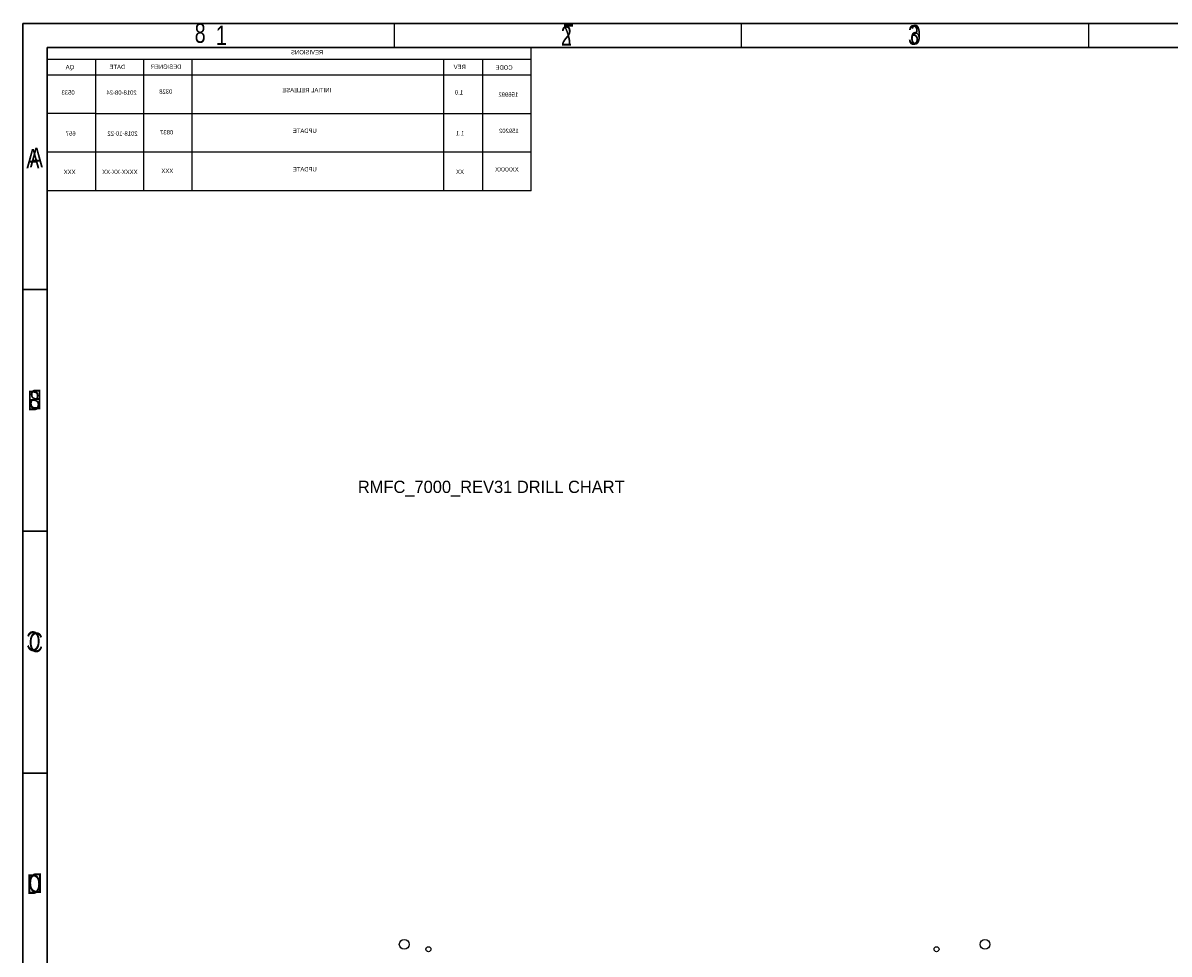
# Model space of a CAD drawing. Extents: x -70 to 514, y -134 to 276.
# Tile 10 of 17: x -70 to 166, y 83 to 276. Entities that reach past the tile are written whole.
import ezdxf

# ---------------------------------------------------------------- set-up
doc = ezdxf.new("R2010")
doc.units = 0
for name, color, linetype in [('BOARD_GEOMETRY_DIMENSION', 2, 'CONTINUOUS'), ('BOARD_GEOMETRY_SILKSCREEN_B', 1, 'CONTINUOUS'), ('PIN_B', 5, 'CONTINUOUS')]:
    doc.layers.add(name, color=color, linetype=linetype)

msp = doc.modelspace()

# ---------------------------------------------------------------- linework, layer by layer
at = {"layer": 'BOARD_GEOMETRY_DIMENSION'}
for points in [[(-70.485, -134.471156), (513.514848, -134.471156), (513.514848, 275.52904), (-70.485, 275.52904), (-70.485, -134.471156)], [(6.26491, 270.528796), (6.26491, 275.528786)], [(78.01483, 270.528796), (78.01483, 275.528786)], [(149.765004, 270.528796), (149.765004, 275.528786)], [(508.514858, 270.528796), (-65.48501, 270.528796)], [(-65.48501, 270.528796), (-65.48501, -129.471166)], [(-65.48501, 220.528896), (-70.485, 220.528896)], [(-65.48501, 170.528742), (-70.485, 170.528742)], [(-65.48501, 120.528842), (-70.485, 120.528842)]]:
    msp.add_lwpolyline(points, dxfattribs=at)
at = {"layer": 'BOARD_GEOMETRY_SILKSCREEN_B'}
for points in [[(513.515102, -134.471156), (-70.484746, -134.471156), (-70.484746, 275.52904), (513.515102, 275.52904), (513.515102, -134.471156)], [(6.265164, 270.528796), (6.265164, 275.528786)], [(78.015084, 270.528796), (78.015084, 275.528786)], [(149.765258, 270.528796), (149.765258, 275.528786)], [(-65.484756, 270.528796), (508.515112, 270.528796)], [(-65.484756, -129.471166), (-65.484756, 270.528796)], [(24.515318, 256.878836), (34.515044, 256.878836), (34.515044, 270.528796)], [(34.515044, 268.068806), (-65.484756, 268.068806)], [(-55.484776, 268.068806), (-55.484776, 256.878836), (-65.484756, 256.878836)], [(-55.484776, 256.878836), (-45.484796, 256.878836), (-45.484796, 268.068806)], [(-45.484796, 256.878836), (-35.484816, 256.878836), (-35.484816, 268.068806)], [(-35.484816, 256.878836), (16.515334, 256.878836), (16.515334, 268.068806)], [(16.515334, 256.878836), (24.515318, 256.878836), (24.515318, 268.068806)], [(34.515044, 264.846816), (-65.484756, 264.846816)], [(-55.484776, 256.878836), (-55.484776, 248.910856)], [(-45.484796, 248.910856), (-45.484796, 256.878836)], [(-35.484816, 248.910856), (-35.484816, 256.878836)], [(16.515334, 248.910856), (16.515334, 256.878836)], [(24.515318, 248.910856), (24.515318, 256.878836)], [(34.515044, 248.910856), (34.515044, 256.878836)], [(-55.484776, 248.910856), (-65.484756, 248.910856)], [(34.515044, 248.910856), (-55.484776, 248.910856)], [(-55.484776, 248.910856), (-55.484776, 240.942876)], [(-45.484796, 240.942876), (-45.484796, 248.910856)], [(-35.484816, 240.942876), (-35.484816, 248.910856)], [(16.515334, 240.942876), (16.515334, 248.910856)], [(24.515318, 240.942876), (24.515318, 248.910856)], [(34.515044, 240.942876), (34.515044, 248.910856)], [(-55.484776, 240.942876), (-65.484756, 240.942876)], [(34.515044, 240.942876), (-55.484776, 240.942876)], [(-70.484746, 220.528896), (-65.484756, 220.528896)], [(-70.484746, 170.528742), (-65.484756, 170.528742)], [(-70.484746, 120.528842), (-65.484756, 120.528842)]]:
    msp.add_lwpolyline(points, dxfattribs=at)
at = {"layer": 'PIN_B'}
for centre, radius in [((8.299958, 85.09889), 1.016), ((128.299718, 85.09889), 1.016), ((13.299948, 84.098892), 0.508), ((118.299738, 84.098892), 0.508)]:
    msp.add_circle(centre, radius, dxfattribs=at)

# ---------------------------------------------------------------- texts
at = {"layer": 'BOARD_GEOMETRY_DIMENSION', "width": 0.75}
for s, p in [('1', (-30.610048, 271.028922)), ('2', (40.670734, 270.928592)), ('2', (40.670734, 270.928338)), ('3', (112.407192, 271.111726)), ('3', (112.407192, 271.111472)), ('A', (-69.784976, 245.528846)), ('B', (-69.585078, 195.528692)), ('C', (-69.291962, 145.528792)), ('D', (-69.69887, 95.528892))]:
    msp.add_text(s, height=4.064, dxfattribs=at).set_placement(p)
at = {"layer": 'BOARD_GEOMETRY_DIMENSION'}
msp.add_text('RMFC_7000_REV31 DRILL CHART', height=2.54, dxfattribs=at).set_placement((-1.27, 178.435))
at = {"layer": 'BOARD_GEOMETRY_SILKSCREEN_B', "text_generation_flag": 2}
for s, height, width, p in [('8', 4.064, 0.75, (-32.728662, 271.504918)), ('7', 4.064, 0.75, (43.389804, 271.257522)), ('6', 4.064, 0.75, (115.119404, 271.167606)), ('REVISIONS', 0.889, 0.942857, (-8.441436, 269.131034)), ('QA', 0.889, 0.942857, (-59.888628, 266.044934)), ('DATE', 0.889, 0.942857, (-49.335436, 266.083034)), ('DESIGNER', 0.889, 0.942857, (-37.728652, 266.13993)), ('REV', 0.889, 0.942857, (21.022564, 266.083034)), ('CODE', 0.889, 0.942857, (30.70225, 265.96467)), ('0533', 0.889, 0.942857, (-59.793632, 260.782308)), ('2018-08-24', 0.889, 0.942857, (-46.97857, 260.787388)), ('0328', 0.889, 0.942857, (-39.60876, 261.022338)), ('INITIAL RELEASE', 0.889, 0.942857, (-6.798564, 261.29996)), ('1.0', 0.889, 0.942857, (20.457414, 260.822948)), ('156992', 0.889, 0.942857, (31.848298, 260.374638)), ('0837', 0.889, 0.942857, (-39.418768, 252.57252)), ('UPDATE', 0.889, 0.942857, (-9.773666, 252.894846)), ('159202', 0.889, 0.942857, (31.962598, 252.861318)), ('657', 0.889, 0.942857, (-59.60364, 252.33249)), ('2018-10-22', 0.889, 0.942857, (-46.788578, 252.337316)), ('1.1', 0.889, 0.942857, (20.647406, 252.372876)), ('A', 4.064, 0.75, (-66.335148, 245.757446)), ('XXX', 0.889, 0.942857, (-59.60364, 244.36451)), ('XXXX-XX-XX', 0.889, 0.942857, (-46.788578, 244.369336)), ('XXX', 0.889, 0.942857, (-39.418768, 244.60454)), ('UPDATE', 0.889, 0.942857, (-9.773666, 244.926866)), ('XX', 0.889, 0.942857, (20.647406, 244.404896)), ('XXXXXX', 0.889, 0.942857, (31.962598, 244.893338)), ('B', 4.064, 0.75, (-66.5353, 195.757292)), ('C', 4.064, 0.75, (-66.828416, 145.757392)), ('D', 4.064, 0.75, (-66.421254, 95.757492))]:
    msp.add_text(s, height=height, dxfattribs=dict(at, width=width)).set_placement(p)

doc.saveas('drawing.dxf')
